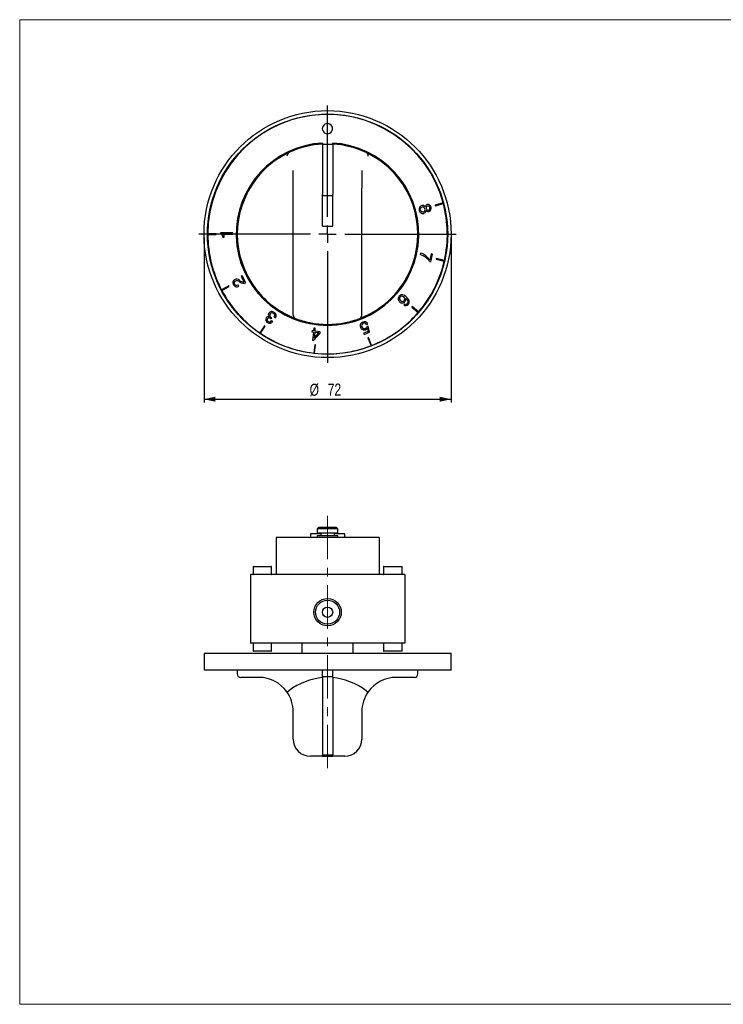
# Model space of a CAD drawing. Header units: millimetres. Extents: x 5 to 415, y 5 to 292.
# Tile 1 of 2: x 5 to 210, y 5 to 292. Entities that reach past the tile are written whole.
import ezdxf

# ---------------------------------------------------------------- set-up
doc = ezdxf.new("R2010")
doc.units = ezdxf.units.MM
doc.linetypes.add('CENTERX2', pattern=[20.32, 12.7, -2.54, 2.54, -2.54])
doc.layers.add('SLD-0', color=179, linetype='Continuous')
doc.styles.add('SLDTEXTSTYLE2', font='TXT', dxfattribs={"width": 0.75})
doc.dimstyles.new('SLDDIMSTYLE0', dxfattribs={"dimtxt": 3.5, "dimasz": 3.302, "dimexe": 0, "dimexo": 0.0625, "dimgap": 0.875, "dimtad": 1, "dimdec": 1, "dimrnd": 1e-09, "dimzin": 12, "dimdsep": 46, "dimtxsty": 'SLDTEXTSTYLE2', "dimsah": 1, "dimcen": 0.09, "dimadec": 0, "dimazin": 3, "dimtfac": 1, "dimtdec": 1, "dimtofl": 0, "dimtmove": 0, "dimatfit": 3, "dimfxl": 1, "dimfrac": 2, "dimtolj": 1, "dimtzin": 12, "dimarcsym": 0})

# ---------------------------------------------------------------- blocks, each defined once
blk = doc.blocks.new('_D')
at = {"layer": 'SLD-0'}
for p, q in [((58.5, 228.49), (58.5, 180.37)), ((130.5, 228.49), (130.5, 180.37)), ((58.5, 181.37), (130.5, 181.37))]:
    blk.add_line(p, q, dxfattribs=at)
for points in [[(58.5, 181.37), (61.8, 180.65), (61.8, 182.09)], [(130.5, 181.37), (127.2, 182.09), (127.2, 180.65)]]:
    blk.add_solid(points, dxfattribs=at)
at = {"layer": 'SLD-0', "char_height": 3.5, "attachment_point": 1, "style": 'SLDTEXTSTYLE2'}
for s, insert in [('%%c', (89.27, 185.88)), ('72', (94.55, 185.94))]:
    blk.add_mtext(s, dxfattribs=dict(at, insert=insert))
blk = doc.blocks.new('SW_CENTERMARKSYMBOL_0')
at = {"layer": 'SLD-0', "color": 0}
for p, q in [((0, 5), (0, 37.5)), ((-5, 0), (-37.5, 0)), ((0, 0), (-2.5, 0)), ((0, 0), (0, 2.5)), ((0, 0), (0, -2.5)), ((0, 0), (2.5, 0)), ((5, 0), (37.5, 0)), ((0, -5), (0, -37.5))]:
    blk.add_line(p, q, dxfattribs=at)

msp = doc.modelspace()

# ---------------------------------------------------------------- linework, layer by layer
at = {"color": 7, "linetype": 'Continuous', "lineweight": 18}
for p, q in [((414.8, 292), (4.8, 292)), ((4.8, 292), (4.8, 5)), ((4.8, 5), (414.8, 5))]:
    msp.add_line(p, q, dxfattribs=at)
at = {"color": 7, "linetype": 'Continuous', "lineweight": 25}
for p, q in [((93, 255.75), (93, 241.09)), ((96, 255.61), (93, 255.61)), ((93.1, 255.61), (93.1, 256.05)), ((95.9, 256.05), (95.9, 255.61)), ((96, 255.75), (96, 241.09)), ((83.22, 253.25), (83.25, 253.26)), ((105.75, 253.26), (105.78, 253.25)), ((84.5, 242.86), (84.5, 248.07)), ((104.5, 248.07), (104.5, 242.86)), ((84.5, 205.84), (84.5, 242.86)), ((93, 240.25), (93, 241.09)), ((96, 240.25), (96, 241.09)), ((104.5, 205.84), (104.5, 242.86)), ((96, 240.64), (93, 240.64)), ((93, 231.84), (93, 240.25)), ((96, 231.84), (96, 240.25)), ((128.18, 238.62), (125.82, 237.98)), ((125.87, 237.79), (128.24, 238.43)), ((125.82, 237.98), (125.87, 237.79)), ((63.35, 229.91), (63.35, 229.59)), ((66.85, 229.9), (63.35, 229.91)), ((66.85, 229.48), (66.85, 229.9)), ((93, 231.84), (96, 231.84)), ((62.05, 229.59), (59.6, 229.59)), ((59.6, 229.39), (62.05, 229.39)), ((62.05, 229.39), (62.05, 229.59)), ((64, 228.58), (64.34, 228.58)), ((64.34, 228.58), (64.34, 229.49)), ((64.34, 229.49), (66.85, 229.48)), ((121.61, 223.97), (121.51, 223.52)), ((124.21, 221.52), (124.57, 221.44)), ((124.69, 223.74), (124.28, 221.95)), ((124.57, 221.44), (125.07, 223.65)), ((125.07, 223.65), (124.69, 223.74)), ((126.16, 222.37), (126.11, 222.17)), ((126.11, 222.17), (128.5, 221.63)), ((128.55, 221.82), (126.16, 222.37)), ((69.63, 217.35), (69.3, 217.18)), ((69.3, 217.18), (70.15, 215.59)), ((70.7, 215.34), (69.63, 217.35)), ((65.77, 214.42), (63.6, 213.27)), ((63.69, 213.09), (65.86, 214.24)), ((65.86, 214.24), (65.77, 214.42)), ((68.66, 214.36), (68.46, 214.73)), ((117.27, 210.78), (117.28, 210.78)), ((116.95, 209.17), (116.68, 208.85)), ((119.16, 208.4), (119.03, 208.25)), ((119.03, 208.25), (120.89, 206.65)), ((121.02, 206.8), (119.16, 208.4)), ((77.44, 205.4), (77.43, 205.39)), ((78.02, 204.82), (78.22, 205.12)), ((78.52, 204.03), (78.17, 204.27)), ((78.96, 205.3), (79.31, 205.06)), ((76.14, 202.74), (74.76, 200.71)), ((74.92, 200.6), (76.3, 202.62)), ((76.3, 202.62), (76.14, 202.74)), ((89.97, 201.34), (89.93, 200.97)), ((89.93, 200.97), (90.4, 200.91)), ((90.44, 201.28), (89.97, 201.34)), ((90.4, 200.91), (90.13, 198.62)), ((90.54, 202.09), (90.44, 201.28)), ((90.93, 202.05), (90.54, 202.09)), ((90.84, 201.23), (90.93, 202.05)), ((92.36, 201.05), (90.84, 201.23)), ((92.31, 200.65), (92.36, 201.05)), ((106.31, 201.11), (105, 200.58)), ((105.82, 203.2), (106.21, 203.35)), ((106.37, 202.69), (106.03, 202.57)), ((106.1, 202.12), (106.11, 202.11)), ((106.11, 202.11), (106.31, 201.11)), ((106.74, 200.88), (106.37, 202.69)), ((90.13, 198.62), (90.46, 198.58)), ((90.46, 198.58), (92.31, 200.65)), ((90.79, 200.87), (90.59, 199.17)), ((90.59, 199.17), (90.6, 199.16)), ((90.6, 199.16), (91.96, 200.73)), ((91.96, 200.73), (90.79, 200.87)), ((105, 200.58), (105.13, 200.24)), ((105.13, 200.24), (106.74, 200.88)), ((106.45, 199.32), (106.26, 199.25)), ((106.26, 199.25), (107.16, 196.97)), ((107.34, 197.04), (106.45, 199.32)), ((90.77, 197.26), (90.49, 194.82)), ((90.69, 194.8), (90.97, 197.24)), ((90.97, 197.24), (90.77, 197.26)), ((92, 144.09), (91.5, 143.59)), ((91.5, 143.59), (91.5, 142.34)), ((97.5, 143.59), (91.5, 143.59)), ((92, 144.09), (97, 144.09)), ((97.5, 143.59), (97, 144.09)), ((97.5, 142.34), (97.5, 143.59)), ((109.5, 141.09), (79.5, 141.09)), ((79.5, 141.09), (79.5, 130.29)), ((89.5, 142.09), (89.5, 141.09)), ((92.5, 142.09), (89.5, 142.09)), ((97.5, 142.34), (91.5, 142.34)), ((91.5, 141.59), (91.5, 141.09)), ((97.5, 141.59), (91.5, 141.59)), ((92.5, 142.34), (92.5, 141.59)), ((96.5, 141.59), (96.5, 142.34)), ((99.5, 142.09), (96.5, 142.09)), ((97.5, 141.09), (97.5, 141.59)), ((99.5, 141.09), (99.5, 142.09)), ((109.5, 141.09), (109.5, 130.29)), ((72.8, 132.56), (72.8, 130.39)), ((72.9, 132.66), (76.65, 132.66)), ((76.65, 132.66), (78.1, 132.66)), ((78.2, 130.39), (78.2, 132.56)), ((110.8, 132.56), (110.8, 130.39)), ((110.9, 132.66), (114.65, 132.66)), ((114.65, 132.66), (116.1, 132.66)), ((116.2, 130.39), (116.2, 132.56)), ((72, 130.29), (72, 110.29)), ((75.5, 130.29), (72, 130.29)), ((86.85, 130.29), (75.5, 130.29)), ((102.15, 130.29), (86.85, 130.29)), ((113.5, 130.29), (102.15, 130.29)), ((117, 130.29), (113.5, 130.29)), ((117, 130.29), (117, 110.29)), ((75.5, 110.29), (72, 110.29)), ((72.8, 110.19), (72.8, 108.02)), ((113.5, 110.29), (75.5, 110.29)), ((78.2, 108.02), (78.2, 110.19)), ((87, 110.29), (87, 107.29)), ((102, 107.29), (102, 110.29)), ((110.8, 110.19), (110.8, 108.02)), ((117, 110.29), (113.5, 110.29)), ((116.2, 108.02), (116.2, 110.19)), ((58.5, 107.29), (58.5, 102.39)), ((94.5, 107.29), (58.5, 107.29)), ((78.1, 107.92), (72.9, 107.92)), ((130.5, 107.29), (94.5, 107.29)), ((116.1, 107.92), (110.9, 107.92)), ((130.5, 102.39), (130.5, 107.29)), ((94.5, 102.39), (58.5, 102.39)), ((68.2, 102.39), (68.2, 101.29)), ((93, 100.22), (93, 102.39)), ((96, 100.48), (93, 100.48)), ((130.5, 102.39), (94.5, 102.39)), ((96, 100.22), (96, 102.39)), ((120.8, 101.29), (120.8, 102.39)), ((74.5, 100.29), (69.2, 100.29)), ((93, 100.22), (93, 77.74)), ((96, 100.22), (96, 77.74)), ((119.8, 100.29), (114.5, 100.29)), ((83.22, 96.39), (83.25, 96.41)), ((105.75, 96.41), (105.78, 96.39)), ((84.5, 82.29), (84.5, 90.29)), ((104.5, 90.29), (104.5, 82.29)), ((93, 77.29), (93, 77.74)), ((96, 77.66), (93, 77.66)), ((96, 77.29), (96, 77.74)), ((93, 77.29), (89.5, 77.29)), ((96, 77.48), (93, 77.48)), ((93, 77.29), (96, 77.29)), ((99.5, 77.29), (96, 77.29))]:
    msp.add_line(p, q, dxfattribs=at)
at = {"color": 7, "linetype": 'Continuous', "lineweight": 25, "flags": 128}
for points in [[(117.42, 211.21), (116.96, 211.56), (116.43, 211.78), (116.16, 211.82), (115.89, 211.77), (115.62, 211.64), (115.36, 211.4)], [(117.28, 210.78), (117.58, 210.47), (117.83, 210.09), (117.9, 209.89), (117.91, 209.68), (117.86, 209.48), (117.73, 209.27)], [(118, 209.01), (118.19, 209.3), (118.29, 209.59), (118.29, 209.88), (118.23, 210.16), (117.91, 210.71), (117.42, 211.21)], [(77.88, 204.93), (77.96, 204.87), (78.02, 204.82)], [(78.22, 205.12), (78.1, 205.19), (78.01, 205.25)], [(106.03, 202.57), (105.82, 202.21), (105.54, 202.02)], [(105.58, 201.64), (105.93, 201.86), (106.1, 202.12)]]:
    msp.add_lwpolyline(points, dxfattribs=at)
at = {"color": 7, "linetype": 'Continuous', "lineweight": 25}
for centre, radius in [((94.5, 229.49), 36), ((94.5, 229.49), 35), ((94.5, 119.29), 4), ((94.5, 119.29), 3.5), ((94.5, 119.29), 1.5)]:
    msp.add_circle(centre, radius, dxfattribs=at)
for centre, radius, start, end in [((94.5, 229.49), 34.9, 15.1644, 179.8358), ((94.46, 260.24), 1.49, 359.9998, 180.0002), ((94.46, 260.24), 1.49, 179.9998, 0.0002), ((94.5, 229.49), 26.6, 93.017, 86.983), ((94.5, 229.49), 26.3, 93.2696, 115.3306), ((94.5, 229.49), 26.3, 93.0514, 93.2696), ((94.5, 229.49), 26.3, 86.7304, 86.9486), ((94.5, 229.49), 26.3, 64.6694, 86.7304), ((94.5, 229.49), 26.3, 115.3953, 142.2319), ((83.83, 252.22), 1.19, 120.4484, 178.6929), ((105.17, 252.22), 1.19, 1.3121, 59.5466), ((94.5, 229.49), 26.3, 37.7664, 64.6064), ((94.5, 229.49), 26.3, 142.2336, 217.7664), ((94.5, 229.49), 26.3, 322.2336, 37.7664), ((94.5, 229.49), 34.9, 14.8361, 15.1644), ((94.5, 229.49), 34.9, 347.307, 14.8361), ((122.21, 236.8), 1.07, 104.6088, 200.9689), ((122.26, 236.59), 1.07, 189.5521, 284.9564), ((122.21, 236.74), 0.684, 105.0154, 199.8911), ((122.23, 236.64), 0.679, 191.5181, 284.9662), ((122.19, 236.98), 0.892, 32.8977, 106.397), ((122.19, 236.73), 0.686, 10.0009, 103.6915), ((122.2, 236.65), 0.693, 286.81, 17.0215), ((122.37, 236.4), 0.85, 280.9768, 359.2332), ((123.72, 237.36), 0.79, 104.9623, 172.2799), ((123.75, 237.14), 0.562, 104.1762, 200.8633), ((123.85, 236.88), 0.807, 218.2626, 283.6656), ((123.76, 237.04), 0.543, 190.8707, 286.9333), ((123.72, 237.21), 0.931, 8.6855, 102.6721), ((123.75, 237.15), 0.549, 8.0752, 103.9001), ((123.79, 237.04), 0.535, 283.9874, 20.3802), ((123.78, 236.99), 0.932, 286.4086, 22.7124), ((94.5, 229.49), 34.9, 179.8358, 180.1642), ((94.5, 229.49), 34.9, 180.1642, 207.6926), ((63.13, 228.73), 0.886, 350.2787, 75.809), ((120.1, 219.22), 4.99, 33.1131, 72.3026), ((94.5, 229.49), 34.9, 319.4495, 346.9787), ((120.01, 218.65), 5.09, 34.2834, 72.8549), ((94.5, 229.49), 34.9, 346.9787, 347.307), ((67.89, 215.32), 1.01, 117.9312, 212.9675), ((67.92, 215.26), 0.639, 118.5237, 211.4185), ((67.99, 214.93), 1.41, 51.2521, 114.2081), ((68.05, 214.5), 1.39, 47.9446, 108.2006), ((69.98, 217.19), 1.61, 226.4512, 276.0588), ((70, 216.88), 1.7, 232.8498, 294.3268), ((94.5, 229.49), 34.9, 207.6926, 208.0209), ((94.5, 229.49), 34.9, 208.0209, 235.5498), ((68.03, 215.26), 1.1, 206.4023, 305.1821), ((68, 215.3), 0.733, 211.0583, 308.8243), ((94.51, 229.5), 26.31, 217.7747, 248.9538), ((94.5, 229.5), 26.31, 291.0382, 322.2299), ((116.18, 210.63), 1.12, 136.7946, 231.8532), ((116.18, 210.68), 0.72, 140.094, 233.6425), ((116.23, 210.49), 1.05, 224.6967, 320.3603), ((116.18, 210.68), 0.721, 44.4655, 139.7959), ((116.28, 210.58), 0.709, 222.1786, 319.4176), ((116.26, 210.6), 0.728, 319.1798, 54.0939), ((116.36, 210.48), 0.956, 315.8443, 18.0225), ((78.28, 205.84), 1.08, 49.2293, 145.1971), ((78.46, 205.72), 1.08, 322.1909, 60.4479), ((94.5, 229.49), 34.9, 291.5923, 319.1212), ((117.26, 209.57), 0.926, 231.0566, 323.0574), ((117.29, 209.62), 0.566, 233.5117, 321.4852), ((94.5, 229.49), 34.9, 319.1212, 319.4495), ((77.42, 204.55), 0.947, 145.6752, 243.0166), ((77.27, 204.61), 0.796, 78.7013, 143.0696), ((77.46, 204.51), 0.56, 145.0026, 242.1463), ((77.61, 204.57), 1.06, 234.4392, 329.525), ((77.48, 204.47), 0.602, 49.4119, 143.3627), ((77.57, 204.57), 0.67, 235.8542, 333.4714), ((78.02, 205.95), 0.804, 141.1353, 223.5605), ((78.33, 205.84), 0.673, 145.4747, 241.9112), ((78.34, 205.81), 0.704, 51.0046, 143.7213), ((78.39, 205.74), 0.727, 322.1975, 57.3261), ((85.5, 205.84), 1, 180, 249.1617), ((94.5, 229.49), 26.3, 249.1618, 258.6016), ((94.5, 229.49), 26.3, 281.3983, 290.8383), ((103.5, 205.84), 1, 290.8383, 0), ((105.16, 202.78), 1.16, 108.2205, 202.2537), ((105.25, 202.94), 1.04, 23.5921, 115.8504), ((94.5, 229.49), 26.3, 258.6017, 281.3983), ((105.15, 202.66), 1.11, 196.8429, 293.0684), ((105.18, 202.82), 0.749, 111.9406, 207.8657), ((105.24, 202.73), 0.766, 199.4574, 293.4796), ((105.2, 202.89), 0.691, 26.4097, 115.5748), ((94.5, 229.49), 34.9, 235.5498, 235.8782), ((94.5, 229.49), 34.9, 235.8782, 263.4069), ((94.5, 229.49), 34.9, 263.7353, 291.264), ((94.5, 229.49), 34.9, 291.264, 291.5923), ((94.5, 229.49), 34.9, 263.4069, 263.7353), ((72.9, 132.56), 0.1, 90, 180), ((78.1, 132.56), 0.1, 0, 90), ((110.9, 132.56), 0.1, 90, 180), ((116.1, 132.56), 0.1, 0, 90), ((72.9, 130.39), 0.1, 180, 270), ((78.1, 130.39), 0.1, 270, 0), ((110.9, 130.39), 0.1, 180, 270), ((116.1, 130.39), 0.1, 270, 0), ((72.9, 110.19), 0.1, 90, 180), ((78.1, 110.19), 0.1, 0, 90), ((110.9, 110.19), 0.1, 90, 180), ((116.1, 110.19), 0.1, 0, 90), ((72.9, 108.02), 0.1, 180, 270), ((78.1, 108.02), 0.1, 270, 0), ((110.9, 108.02), 0.1, 180, 270), ((116.1, 108.02), 0.1, 270, 0), ((69.2, 101.29), 1, 180, 270), ((119.8, 101.29), 1, 270, 0), ((74.5, 90.29), 10, 35.5743, 90), ((114.5, 90.29), 10, 90, 144.4257), ((82.48, 97.17), 1.08, 278.3134, 313.7525), ((74.5, 90.29), 10, 0, 35.5743), ((114.5, 90.29), 10, 144.4257, 180), ((106.52, 97.17), 1.07, 226.216, 261.7182), ((89.5, 82.29), 5, 180, 270), ((99.5, 82.29), 5, 270, 0)]:
    msp.add_arc(centre, radius, start, end, dxfattribs=at)
for start_param, end_param in [(0.057065, 0.442102), (5.841083, 6.22612)]:
    msp.add_ellipse((94.5, 59.96), major_axis=(0, 40.33), ratio=0.652174, start_param=start_param, end_param=end_param, dxfattribs=at)
at = {"layer": 'SLD-0', "linetype": 'CENTERX2', "lineweight": 18}
msp.add_line((94.5, 73.79), (94.5, 147.34), dxfattribs=at)

# ---------------------------------------------------------------- block references
at = {"layer": 'SLD-0'}
msp.add_blockref('SW_CENTERMARKSYMBOL_0', (94.5, 229.49), dxfattribs=at)

# ---------------------------------------------------------------- dimensions: what is measured, and where the dimension line sits
dim = msp.add_linear_dim(base=(130.5, 181.37), p1=(58.5, 229.49), p2=(130.5, 229.49), text='%%c<>', dimstyle='SLDDIMSTYLE0', dxfattribs=at)
dim.commit()
dim.dimension.update_dxf_attribs({"geometry": '_D', "text_midpoint": (94.5, 181.37), "dimtype": 160})

doc.saveas('drawing.dxf')
